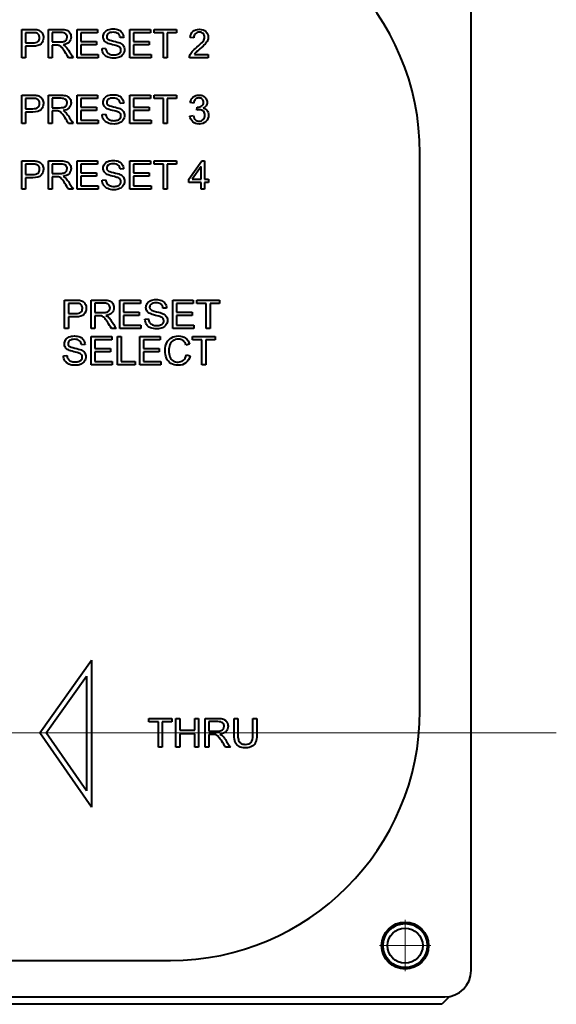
# Model space of a CAD drawing. Header units: millimetres. Extents: x 1 to 420, y -2 to 296.
# Tile 30 of 33: x 203 to 239, y 162 to 229. Entities that reach past the tile are written whole.
import ezdxf
from ezdxf.enums import TextEntityAlignment as Align
from ezdxf.lldxf.tags import DXFTag

# ---------------------------------------------------------------- set-up
doc = ezdxf.new("R2010")
doc.units = ezdxf.units.MM
for name, color, linetype in [('Default', 7, 'Continuous'), ('DV1_Predefinito', 7, 'Continuous'), ('GU000075.00.00', 7, 'Continuous'), ('ME001036.00.04', 7, 'Continuous'), ('ME001037.00.00', 7, 'Continuous'), ('VI000092', 7, 'Continuous')]:
    doc.layers.add(name, color=color, linetype=linetype)
doc.styles.add('SEACAD_Solid_Edge_ISO', font='txt')
doc.styles.add('SEACAD_Solid_Edge_ISOI', font='seisoi.ttf')
tags = doc.linetypes.add('CENTER2', pattern=[28.575, 19.05, -3.175, 3.175, -3.175]).pattern_tags.tags
tags[10:11] = [DXFTag(74, 4), DXFTag(75, 0), DXFTag(340, '0'), DXFTag(46, 0.0), DXFTag(50, 0.0), DXFTag(44, 0.0), DXFTag(45, 0.0)]
tags[8:9] = [DXFTag(74, 4), DXFTag(75, 0), DXFTag(340, '0'), DXFTag(46, 0.0), DXFTag(50, 0.0), DXFTag(44, 0.0), DXFTag(45, 0.0)]
tags[6:7] = [DXFTag(74, 4), DXFTag(75, 0), DXFTag(340, '0'), DXFTag(46, 0.0), DXFTag(50, 0.0), DXFTag(44, 0.0), DXFTag(45, 0.0)]
tags[4:5] = [DXFTag(74, 4), DXFTag(75, 0), DXFTag(340, '0'), DXFTag(46, 0.0), DXFTag(50, 0.0), DXFTag(44, 0.0), DXFTag(45, 0.0)]
doc.dimstyles.new('ISO', dxfattribs={"dimtxt": 3.5, "dimasz": 3.5, "dimexe": 1.75, "dimexo": 0, "dimgap": 0.875, "dimtad": 1, "dimtxsty": 'SEACAD_Solid_Edge_ISO', "dimblk1": '_SE_FILLED', "dimblk2": '_SE_FILLED', "dimsah": 1, "dimcen": 1.75, "dimadec": 1, "dimazin": 0, "dimtfac": 0.5, "dimtdec": 3, "dimtmove": 0, "dimatfit": 3, "dimfxl": 1, "dimarcsym": 0})

# ---------------------------------------------------------------- blocks, each defined once
blk = doc.blocks.new('SE')
at = {"layer": 'DV1_Predefinito', "color": 7, "linetype": 'CENTER2', "lineweight": 9}
blk.add_line((102.546, 180.663), (239.286, 180.663), dxfattribs=at)
at = {"layer": 'DV1_Predefinito', "color": 7, "linetype": 'CENTER2', "lineweight": 18}
for p, q in [((228.975, 167.902), (228.975, 164.402)), ((230.725, 166.152), (227.225, 166.152))]:
    blk.add_line(p, q, dxfattribs=at)
at = {"layer": 'GU000075.00.00', "color": 7, "linetype": 'Continuous', "lineweight": 40}
for p, q in [((233.475, 164.452), (233.475, 237.852)), ((229.984, 182.152), (229.984, 220.152)), ((126.975, 165.143), (212.975, 165.143)), ((108.275, 162.652), (231.675, 162.652))]:
    blk.add_line(p, q, dxfattribs=at)
blk.add_circle((228.975, 166.152), 1.6, dxfattribs=at)
for centre, radius, start, end in [((212.975, 220.152), 17.009, 0, 90), ((212.975, 182.152), 17.009, 270, 0), ((231.675, 164.452), 1.8, 270, 0)]:
    blk.add_arc(centre, radius, start, end, dxfattribs=at)
at = {"layer": 'ME001036.00.04', "color": 7, "linetype": 'Continuous', "lineweight": 40}
for p, q in [((232.006, 162.683), (231.475, 162.152)), ((231.475, 162.152), (108.475, 162.152))]:
    blk.add_line(p, q, dxfattribs=at)
at = {"layer": 'ME001037.00.00', "color": 7, "linetype": 'Continuous', "lineweight": 40}
for p, q in [((202.833, 226.652), (202.833, 228.588)), ((203.088, 228.361), (203.088, 227.666)), ((204.647, 226.652), (204.647, 228.588)), ((204.9, 228.374), (204.9, 227.734)), ((206.6, 226.652), (206.6, 228.588)), ((206.6, 228.588), (207.995, 228.588)), ((207.995, 228.361), (206.854, 228.361)), ((206.854, 228.361), (206.854, 227.766)), ((207.995, 228.588), (207.995, 228.361)), ((210.208, 226.652), (210.207, 228.588)), ((210.207, 228.588), (211.602, 228.588)), ((211.602, 228.361), (210.461, 228.361)), ((210.461, 228.361), (210.461, 227.766)), ((211.602, 228.588), (211.602, 228.361)), ((211.856, 228.361), (211.856, 228.588)), ((211.856, 228.588), (213.382, 228.588)), ((212.492, 228.361), (211.856, 228.361)), ((212.492, 226.653), (212.492, 228.361)), ((213.382, 228.361), (212.747, 228.361)), ((212.747, 228.361), (212.747, 226.653)), ((213.382, 228.588), (213.382, 228.361)), ((204.9, 227.511), (204.9, 226.652)), ((206.854, 227.766), (207.922, 227.766)), ((207.922, 227.538), (206.854, 227.538)), ((206.854, 227.538), (206.854, 226.88)), ((207.922, 227.766), (207.922, 227.538)), ((209.785, 228.043), (209.539, 228.025)), ((210.461, 227.766), (211.529, 227.766)), ((211.529, 227.539), (210.461, 227.538)), ((210.461, 227.538), (210.461, 226.88)), ((211.529, 227.766), (211.529, 227.539)), ((214.559, 228.007), (214.314, 228.034)), ((203.088, 227.439), (203.088, 226.652)), ((206.854, 226.88), (208.04, 226.88)), ((208.04, 226.88), (208.04, 226.652)), ((208.308, 227.276), (208.549, 227.298)), ((210.461, 226.88), (211.647, 226.88)), ((211.647, 226.88), (211.647, 226.652)), ((214.602, 226.881), (215.555, 226.881)), ((215.555, 226.881), (215.555, 226.653)), ((203.088, 226.652), (202.833, 226.652)), ((204.9, 226.652), (204.647, 226.652)), ((206.347, 226.652), (206.027, 226.652)), ((208.04, 226.652), (206.6, 226.652)), ((211.647, 226.652), (210.208, 226.652)), ((212.747, 226.653), (212.492, 226.653)), ((215.555, 226.653), (214.268, 226.653)), ((202.834, 222.172), (202.833, 224.108)), ((204.647, 222.172), (204.647, 224.108)), ((206.6, 222.172), (206.6, 224.108)), ((206.6, 224.108), (207.995, 224.108)), ((207.995, 224.108), (207.995, 223.881)), ((210.208, 222.172), (210.208, 224.108)), ((210.208, 224.108), (211.602, 224.108)), ((211.602, 224.108), (211.602, 223.881)), ((211.856, 223.881), (211.856, 224.108)), ((211.856, 224.108), (213.382, 224.108)), ((213.382, 224.108), (213.382, 223.881)), ((203.088, 223.881), (203.088, 223.185)), ((204.9, 223.894), (204.9, 223.254)), ((207.995, 223.881), (206.854, 223.881)), ((206.854, 223.881), (206.854, 223.285)), ((209.785, 223.563), (209.539, 223.545)), ((211.602, 223.881), (210.461, 223.881)), ((210.461, 223.881), (210.461, 223.285)), ((212.492, 223.881), (211.856, 223.881)), ((212.492, 222.172), (212.492, 223.881)), ((213.382, 223.881), (212.747, 223.881)), ((212.747, 223.881), (212.747, 222.172)), ((214.559, 223.572), (214.324, 223.612)), ((203.088, 222.957), (203.089, 222.172)), ((204.9, 223.031), (204.9, 222.172)), ((206.854, 223.285), (207.922, 223.285)), ((207.922, 223.058), (206.854, 223.058)), ((206.854, 223.058), (206.854, 222.4)), ((207.922, 223.285), (207.922, 223.058)), ((208.308, 222.794), (208.549, 222.817)), ((210.461, 223.285), (211.529, 223.285)), ((211.529, 223.058), (210.461, 223.058)), ((210.461, 223.058), (210.461, 222.4)), ((211.529, 223.285), (211.529, 223.058)), ((214.773, 223.085), (214.8, 223.295)), ((203.089, 222.172), (202.834, 222.172)), ((204.9, 222.172), (204.647, 222.172)), ((206.347, 222.172), (206.027, 222.172)), ((208.04, 222.172), (206.6, 222.172)), ((206.854, 222.4), (208.04, 222.4)), ((208.04, 222.4), (208.04, 222.172)), ((211.647, 222.172), (210.208, 222.172)), ((210.461, 222.4), (211.647, 222.4)), ((211.647, 222.4), (211.647, 222.172)), ((212.747, 222.172), (212.492, 222.172)), ((214.304, 222.681), (214.541, 222.713)), ((202.834, 217.692), (202.834, 219.627)), ((204.647, 217.692), (204.647, 219.627)), ((204.901, 219.413), (204.901, 218.773)), ((206.601, 217.692), (206.6, 219.627)), ((206.6, 219.627), (207.995, 219.627)), ((207.995, 219.627), (207.995, 219.399)), ((210.208, 217.692), (210.208, 219.627)), ((210.208, 219.627), (211.602, 219.627)), ((211.602, 219.627), (211.602, 219.399)), ((211.856, 219.399), (211.856, 219.627)), ((211.856, 219.627), (213.382, 219.627)), ((213.382, 219.627), (213.382, 219.399)), ((214.223, 218.373), (215.104, 219.627)), ((215.104, 219.627), (215.3, 219.627)), ((215.3, 219.627), (215.3, 218.373)), ((203.089, 219.399), (203.089, 218.705)), ((207.995, 219.399), (206.854, 219.399)), ((206.854, 219.399), (206.854, 218.804)), ((206.854, 218.804), (207.922, 218.804)), ((207.922, 218.804), (207.922, 218.578)), ((209.785, 219.083), (209.539, 219.063)), ((211.602, 219.399), (210.461, 219.399)), ((210.461, 219.399), (210.461, 218.804)), ((210.461, 218.804), (211.529, 218.804)), ((211.529, 218.804), (211.529, 218.578)), ((212.492, 219.399), (211.856, 219.399)), ((212.492, 217.692), (212.492, 219.399)), ((213.382, 219.399), (212.747, 219.399)), ((212.747, 219.399), (212.747, 217.692)), ((215.064, 219.245), (214.456, 218.373)), ((215.064, 218.373), (215.064, 219.245)), ((203.089, 218.477), (203.089, 217.692)), ((204.901, 218.551), (204.901, 217.692)), ((207.922, 218.578), (206.854, 218.578)), ((206.854, 218.578), (206.854, 217.918)), ((208.308, 218.314), (208.549, 218.337)), ((211.529, 218.578), (210.461, 218.578)), ((210.461, 218.578), (210.461, 217.918)), ((214.223, 218.155), (214.223, 218.373)), ((215.064, 218.155), (214.223, 218.155)), ((214.456, 218.373), (215.064, 218.373)), ((215.064, 217.692), (215.064, 218.155)), ((215.3, 218.373), (215.564, 218.373)), ((215.564, 218.155), (215.3, 218.155)), ((215.3, 218.155), (215.3, 217.692)), ((215.564, 218.373), (215.564, 218.155)), ((203.089, 217.692), (202.834, 217.692)), ((204.901, 217.692), (204.647, 217.692)), ((206.347, 217.692), (206.027, 217.692)), ((208.04, 217.692), (206.601, 217.692)), ((206.854, 217.918), (208.04, 217.918)), ((208.04, 217.918), (208.04, 217.692)), ((211.648, 217.692), (210.208, 217.692)), ((210.461, 217.918), (211.648, 217.918)), ((211.648, 217.918), (211.648, 217.692)), ((212.747, 217.692), (212.492, 217.692)), ((215.3, 217.692), (215.064, 217.692)), ((205.754, 208.211), (205.754, 210.147)), ((207.569, 208.211), (207.568, 210.147)), ((209.523, 208.211), (209.523, 210.147)), ((209.523, 210.147), (210.919, 210.147)), ((210.919, 210.147), (210.919, 209.92)), ((213.133, 208.211), (213.133, 210.147)), ((213.133, 210.147), (214.529, 210.147)), ((214.529, 210.147), (214.529, 209.92)), ((214.782, 209.92), (214.782, 210.147)), ((214.782, 210.147), (216.309, 210.147)), ((216.309, 210.147), (216.309, 209.92)), ((206.009, 209.92), (206.009, 209.224)), ((207.822, 209.934), (207.822, 209.292)), ((210.919, 209.92), (209.777, 209.92)), ((209.777, 209.92), (209.777, 209.325)), ((212.71, 209.602), (212.464, 209.584)), ((214.529, 209.92), (213.387, 209.92)), ((213.387, 209.92), (213.387, 209.325)), ((215.419, 209.92), (214.782, 209.92)), ((215.419, 208.211), (215.419, 209.92)), ((216.309, 209.92), (215.674, 209.92)), ((215.674, 209.92), (215.674, 208.211)), ((206.009, 208.997), (206.009, 208.211)), ((207.822, 209.069), (207.822, 208.211)), ((209.777, 209.325), (210.846, 209.325)), ((210.846, 209.097), (209.777, 209.097)), ((209.777, 209.097), (209.777, 208.438)), ((210.846, 209.325), (210.846, 209.097)), ((211.232, 208.834), (211.473, 208.856)), ((213.387, 209.325), (214.455, 209.325)), ((214.455, 209.097), (213.387, 209.097)), ((213.387, 209.097), (213.387, 208.438)), ((214.455, 209.325), (214.455, 209.097)), ((206.009, 208.211), (205.754, 208.211)), ((207.822, 208.211), (207.569, 208.211)), ((209.27, 208.211), (208.95, 208.211)), ((210.964, 208.211), (209.523, 208.211)), ((209.777, 208.438), (210.964, 208.438)), ((210.964, 208.438), (210.964, 208.211)), ((214.574, 208.211), (213.133, 208.211)), ((213.387, 208.438), (214.574, 208.438)), ((214.574, 208.438), (214.574, 208.211)), ((215.674, 208.211), (215.419, 208.211)), ((207.569, 205.728), (207.569, 207.665)), ((207.569, 207.665), (208.964, 207.665)), ((208.964, 207.438), (207.822, 207.438)), ((207.822, 207.438), (207.822, 206.843)), ((208.964, 207.665), (208.964, 207.438)), ((209.355, 205.728), (209.355, 207.665)), ((209.355, 207.665), (209.61, 207.665)), ((209.61, 207.665), (209.61, 205.956)), ((210.878, 205.728), (210.878, 207.665)), ((210.878, 207.665), (212.273, 207.665)), ((212.273, 207.438), (211.132, 207.438)), ((211.132, 207.438), (211.132, 206.843)), ((212.273, 207.665), (212.273, 207.438)), ((214.482, 207.438), (214.482, 207.665)), ((214.482, 207.665), (216.011, 207.665)), ((215.119, 207.438), (214.482, 207.438)), ((215.119, 205.728), (215.119, 207.438)), ((216.011, 207.438), (215.374, 207.438)), ((215.374, 207.438), (215.374, 205.728)), ((216.011, 207.665), (216.011, 207.438)), ((207.146, 207.12), (206.9, 207.102)), ((207.822, 206.843), (208.891, 206.843)), ((208.891, 206.843), (208.891, 206.615)), ((211.132, 206.843), (212.2, 206.843)), ((212.2, 206.843), (212.2, 206.615)), ((214.279, 207.134), (214.029, 207.075)), ((205.668, 206.352), (205.909, 206.374)), ((208.891, 206.615), (207.822, 206.615)), ((207.822, 206.615), (207.822, 205.956)), ((212.2, 206.615), (211.132, 206.615)), ((211.132, 206.615), (211.132, 205.956)), ((214.056, 206.407), (214.31, 206.343)), ((209.009, 205.728), (207.569, 205.728)), ((207.822, 205.956), (209.009, 205.956)), ((209.009, 205.956), (209.009, 205.728)), ((210.563, 205.728), (209.355, 205.728)), ((209.61, 205.956), (210.563, 205.956)), ((210.563, 205.956), (210.563, 205.728)), ((212.319, 205.728), (210.878, 205.728)), ((211.132, 205.956), (212.319, 205.956)), ((212.319, 205.956), (212.319, 205.728)), ((215.374, 205.728), (215.119, 205.728)), ((204.076, 180.649), (207.588, 185.615)), ((207.588, 185.615), (207.588, 175.591)), ((204.503, 180.647), (207.238, 184.514)), ((207.238, 184.514), (207.238, 176.709)), ((211.504, 181.402), (211.504, 181.632)), ((211.504, 181.632), (213.056, 181.632)), ((212.151, 181.402), (211.504, 181.402)), ((212.151, 179.665), (212.151, 181.402)), ((213.056, 181.402), (212.41, 181.402)), ((212.41, 181.402), (212.41, 179.665)), ((213.056, 181.632), (213.056, 181.402)), ((213.343, 179.665), (213.343, 181.632)), ((213.343, 181.632), (213.602, 181.632)), ((213.602, 181.632), (213.602, 180.824)), ((214.628, 180.824), (214.628, 181.632)), ((214.628, 181.632), (214.886, 181.632)), ((214.886, 181.632), (214.886, 179.665)), ((215.33, 179.665), (215.33, 181.632)), ((215.589, 181.416), (215.589, 180.764)), ((217.317, 181.632), (217.575, 181.632)), ((218.601, 181.632), (218.859, 181.632)), ((207.588, 175.591), (204.076, 180.649)), ((207.238, 176.709), (204.503, 180.647)), ((213.602, 180.824), (214.628, 180.824)), ((214.628, 180.594), (213.602, 180.594)), ((213.602, 180.594), (213.602, 179.665)), ((214.628, 179.665), (214.628, 180.594)), ((215.589, 180.537), (215.589, 179.665)), ((212.41, 179.665), (212.151, 179.665)), ((213.602, 179.665), (213.343, 179.665)), ((214.886, 179.665), (214.628, 179.665)), ((215.589, 179.665), (215.33, 179.665)), ((217.06, 179.665), (216.734, 179.665))]:
    blk.add_line(p, q, dxfattribs=at)
for points, knots in [([(202.833, 228.588), (203.077, 228.588), (203.32, 228.588), (203.564, 228.588), (203.692, 228.588), (203.79, 228.581), (203.857, 228.57), (203.953, 228.553), (204.032, 228.524), (204.097, 228.478), (204.161, 228.434), (204.213, 228.372), (204.251, 228.292), (204.29, 228.211), (204.311, 228.123), (204.311, 227.863), (204.258, 227.724), (204.153, 227.609), (204.049, 227.495), (203.858, 227.438), (203.584, 227.439), (203.419, 227.44), (203.254, 227.439), (203.088, 227.439)], [0, 0, 0, 0, 0.216954, 0.216954, 0.216954, 0.304453, 0.304453, 0.304453, 0.381251, 0.381251, 0.381251, 0.454067, 0.454067, 0.454067, 0.53362, 0.53362, 0.671225, 0.671225, 0.671225, 0.852685, 0.852685, 0.852685, 1, 1, 1, 1]), ([(203.088, 227.666), (203.255, 227.666), (203.422, 227.666), (203.589, 227.666), (203.754, 227.666), (203.873, 227.697), (204.012, 227.82), (204.046, 227.908), (204.046, 228.101), (204.026, 228.171), (203.986, 228.229), (203.946, 228.287), (203.891, 228.325), (203.824, 228.343), (203.78, 228.355), (203.7, 228.361), (203.584, 228.361), (203.419, 228.361), (203.254, 228.361), (203.088, 228.361)], [0, 0, 0, 0, 0.215553, 0.215553, 0.215553, 0.355111, 0.355111, 0.494668, 0.494668, 0.595727, 0.595727, 0.595727, 0.683082, 0.683082, 0.683082, 0.786659, 0.786659, 0.786659, 1, 1, 1, 1]), ([(204.647, 228.588), (204.932, 228.588), (205.217, 228.588), (205.502, 228.588), (205.674, 228.588), (205.806, 228.571), (205.896, 228.536), (205.985, 228.502), (206.057, 228.44), (206.111, 228.352), (206.165, 228.264), (206.191, 228.167), (206.191, 227.923), (206.147, 227.808), (205.969, 227.619), (205.831, 227.559), (205.646, 227.534)], [0, 0, 0, 0, 0.318057, 0.318057, 0.318057, 0.46663, 0.46663, 0.46663, 0.573882, 0.573882, 0.573882, 0.693773, 0.693773, 0.846886, 0.846886, 1, 1, 1, 1]), ([(204.9, 227.734), (205.084, 227.734), (205.267, 227.734), (205.45, 227.734), (205.567, 227.734), (205.659, 227.746), (205.726, 227.77), (205.791, 227.794), (205.842, 227.833), (205.877, 227.886), (205.911, 227.938), (205.928, 227.997), (205.928, 228.151), (205.895, 228.227), (205.828, 228.285), (205.761, 228.343), (205.656, 228.374), (205.512, 228.374), (205.308, 228.374), (205.104, 228.374), (204.9, 228.374)], [0, 0, 0, 0, 0.228365, 0.228365, 0.228365, 0.34434, 0.34434, 0.34434, 0.424684, 0.424684, 0.424684, 0.499127, 0.499127, 0.606994, 0.606994, 0.606994, 0.746054, 0.746054, 0.746054, 1, 1, 1, 1]), ([(209.539, 228.025), (209.526, 228.146), (209.481, 228.238), (209.329, 228.361), (209.217, 228.392), (208.914, 228.392), (208.802, 228.364), (208.732, 228.307), (208.662, 228.251), (208.626, 228.182), (208.626, 228.033), (208.65, 227.976), (208.701, 227.931), (208.75, 227.887), (208.878, 227.84), (209.086, 227.793), (209.293, 227.747), (209.436, 227.705), (209.513, 227.67), (209.626, 227.619), (209.709, 227.553), (209.763, 227.473), (209.817, 227.394), (209.843, 227.303), (209.843, 227.095), (209.815, 226.999), (209.755, 226.909), (209.696, 226.818), (209.613, 226.746), (209.502, 226.696), (209.392, 226.646), (209.267, 226.622), (208.956, 226.622), (208.81, 226.646), (208.692, 226.697), (208.574, 226.749), (208.481, 226.825), (208.414, 226.928), (208.347, 227.03), (208.312, 227.146), (208.308, 227.276)], [0, 0, 0, 0, 0.065506, 0.065506, 0.131012, 0.131012, 0.199367, 0.199367, 0.199367, 0.244333, 0.244333, 0.283497, 0.283497, 0.283497, 0.363748, 0.363748, 0.363748, 0.450581, 0.450581, 0.450581, 0.513377, 0.513377, 0.513377, 0.571926, 0.571926, 0.629752, 0.629752, 0.629752, 0.695124, 0.695124, 0.695124, 0.765959, 0.765959, 0.856841, 0.856841, 0.856841, 0.928279, 0.928279, 0.928279, 1, 1, 1, 1]), ([(208.549, 227.298), (208.56, 227.2), (208.587, 227.12), (208.629, 227.058), (208.67, 226.995), (208.734, 226.945), (208.823, 226.906), (208.911, 226.868), (209.01, 226.848), (209.216, 226.848), (209.302, 226.862), (209.377, 226.892), (209.451, 226.921), (209.507, 226.962), (209.544, 227.012), (209.582, 227.062), (209.598, 227.119), (209.598, 227.238), (209.58, 227.291), (209.544, 227.336), (209.509, 227.381), (209.45, 227.419), (209.369, 227.45), (209.318, 227.469), (209.203, 227.501), (209.025, 227.544), (208.849, 227.586), (208.725, 227.626), (208.654, 227.665), (208.563, 227.715), (208.493, 227.773), (208.403, 227.917), (208.38, 227.997), (208.38, 228.184), (208.408, 228.275), (208.519, 228.445), (208.599, 228.509), (208.706, 228.553), (208.812, 228.597), (208.93, 228.62), (209.203, 228.62), (209.329, 228.597), (209.437, 228.551), (209.547, 228.504), (209.631, 228.436), (209.69, 228.347), (209.75, 228.257), (209.78, 228.157), (209.785, 228.043)], [0, 0, 0, 0, 0.049726, 0.049726, 0.049726, 0.098565, 0.098565, 0.098565, 0.157323, 0.157323, 0.209168, 0.209168, 0.209168, 0.24986, 0.24986, 0.24986, 0.283507, 0.283507, 0.317885, 0.317885, 0.317885, 0.359059, 0.359059, 0.359059, 0.428653, 0.428653, 0.428653, 0.504966, 0.504966, 0.504966, 0.557721, 0.557721, 0.610475, 0.610475, 0.668582, 0.668582, 0.726688, 0.726688, 0.726688, 0.796327, 0.796327, 0.872861, 0.872861, 0.872861, 0.937047, 0.937047, 0.937047, 1, 1, 1, 1]), ([(214.268, 226.653), (214.267, 226.709), (214.276, 226.765), (214.296, 226.817), (214.33, 226.905), (214.383, 226.991), (214.455, 227.075), (214.527, 227.159), (214.632, 227.255), (214.768, 227.366), (214.977, 227.538), (215.119, 227.674), (215.194, 227.776), (215.268, 227.876), (215.305, 227.971), (215.305, 228.155), (215.271, 228.235), (215.203, 228.3), (215.135, 228.364), (215.047, 228.398), (214.824, 228.398), (214.733, 228.363), (214.595, 228.225), (214.56, 228.128), (214.559, 228.007)], [0, 0, 0, 0, 0.056591, 0.056591, 0.056591, 0.158719, 0.158719, 0.158719, 0.302535, 0.302535, 0.302535, 0.501657, 0.501657, 0.501657, 0.598228, 0.598228, 0.69616, 0.69616, 0.69616, 0.794191, 0.794191, 0.898057, 0.898057, 1, 1, 1, 1]), ([(214.314, 228.034), (214.331, 228.216), (214.393, 228.354), (214.504, 228.449), (214.614, 228.544), (214.76, 228.593), (215.131, 228.593), (215.278, 228.542), (215.386, 228.439), (215.495, 228.335), (215.549, 228.208), (215.549, 227.979), (215.534, 227.903), (215.502, 227.828), (215.47, 227.754), (215.418, 227.675), (215.345, 227.593), (215.271, 227.51), (215.149, 227.396), (214.978, 227.253), (214.834, 227.133), (214.743, 227.051), (214.661, 226.966), (214.627, 226.923), (214.602, 226.881)], [0, 0, 0, 0, 0.137552, 0.137552, 0.137552, 0.276786, 0.276786, 0.417967, 0.417967, 0.417967, 0.547194, 0.547194, 0.612903, 0.612903, 0.612903, 0.696541, 0.696541, 0.696541, 0.843768, 0.843768, 0.843768, 0.921884, 0.921884, 1, 1, 1, 1]), ([(206.027, 226.652), (205.942, 226.787), (205.856, 226.921), (205.771, 227.055), (205.697, 227.172), (205.634, 227.26), (205.539, 227.384), (205.495, 227.426), (205.418, 227.475), (205.379, 227.492), (205.339, 227.502), (205.312, 227.509), (205.264, 227.511), (205.198, 227.511), (205.099, 227.511), (205, 227.511), (204.9, 227.511)], [0, 0, 0, 0, 0.307388, 0.307388, 0.307388, 0.443935, 0.443935, 0.580482, 0.580482, 0.71703, 0.71703, 0.71703, 0.808505, 0.808505, 0.808505, 1, 1, 1, 1]), ([(205.646, 227.534), (205.714, 227.501), (205.764, 227.469), (205.801, 227.438), (205.878, 227.372), (205.946, 227.282), (206.012, 227.18), (206.125, 227.005), (206.235, 226.828), (206.347, 226.652)], [0, 0, 0, 0, 0.159964, 0.159964, 0.159964, 0.452593, 0.452593, 0.452593, 1, 1, 1, 1]), ([(202.833, 224.108), (203.077, 224.108), (203.32, 224.108), (203.564, 224.108), (203.692, 224.108), (203.79, 224.101), (203.857, 224.088), (203.952, 224.07), (204.032, 224.043), (204.097, 223.998), (204.161, 223.953), (204.213, 223.891), (204.251, 223.811), (204.29, 223.731), (204.311, 223.643), (204.311, 223.382), (204.258, 223.243), (204.154, 223.129), (204.049, 223.014), (203.859, 222.957), (203.584, 222.957), (203.419, 222.957), (203.254, 222.957), (203.088, 222.957)], [0, 0, 0, 0, 0.216974, 0.216974, 0.216974, 0.304526, 0.304526, 0.304526, 0.381142, 0.381142, 0.381142, 0.453965, 0.453965, 0.453965, 0.533525, 0.533525, 0.671144, 0.671144, 0.671144, 0.852622, 0.852622, 0.852622, 1, 1, 1, 1]), ([(204.647, 224.108), (204.932, 224.108), (205.217, 224.108), (205.502, 224.108), (205.674, 224.108), (205.806, 224.09), (205.896, 224.055), (205.985, 224.02), (206.057, 223.959), (206.111, 223.871), (206.164, 223.783), (206.191, 223.686), (206.191, 223.442), (206.147, 223.327), (205.969, 223.139), (205.832, 223.079), (205.646, 223.054)], [0, 0, 0, 0, 0.31817, 0.31817, 0.31817, 0.466864, 0.466864, 0.466864, 0.574209, 0.574209, 0.574209, 0.693201, 0.693201, 0.846601, 0.846601, 1, 1, 1, 1]), ([(208.549, 222.817), (208.56, 222.719), (208.588, 222.64), (208.629, 222.576), (208.669, 222.514), (208.734, 222.463), (208.823, 222.426), (208.911, 222.389), (209.01, 222.368), (209.216, 222.368), (209.302, 222.382), (209.377, 222.412), (209.451, 222.441), (209.507, 222.481), (209.544, 222.531), (209.582, 222.582), (209.598, 222.638), (209.598, 222.758), (209.58, 222.81), (209.508, 222.9), (209.45, 222.938), (209.369, 222.969), (209.318, 222.989), (209.203, 223.021), (209.025, 223.063), (208.849, 223.105), (208.725, 223.146), (208.654, 223.184), (208.563, 223.234), (208.494, 223.292), (208.448, 223.365), (208.404, 223.436), (208.38, 223.517), (208.38, 223.703), (208.408, 223.795), (208.519, 223.965), (208.599, 224.029), (208.706, 224.073), (208.812, 224.116), (208.93, 224.14), (209.203, 224.14), (209.329, 224.117), (209.437, 224.07), (209.547, 224.024), (209.631, 223.956), (209.69, 223.867), (209.75, 223.777), (209.78, 223.675), (209.785, 223.563)], [0, 0, 0, 0, 0.049952, 0.049952, 0.049952, 0.098678, 0.098678, 0.098678, 0.157425, 0.157425, 0.20926, 0.20926, 0.20926, 0.249952, 0.249952, 0.249952, 0.285803, 0.285803, 0.322433, 0.322433, 0.359063, 0.359063, 0.359063, 0.428658, 0.428658, 0.428658, 0.504973, 0.504973, 0.504973, 0.559001, 0.559001, 0.559001, 0.611357, 0.611357, 0.669025, 0.669025, 0.726692, 0.726692, 0.726692, 0.796332, 0.796332, 0.872867, 0.872867, 0.872867, 0.937054, 0.937054, 0.937054, 1, 1, 1, 1]), ([(214.324, 223.612), (214.352, 223.772), (214.419, 223.894), (214.522, 223.982), (214.624, 224.069), (214.754, 224.112), (214.908, 224.113), (215.014, 224.114), (215.112, 224.09), (215.201, 224.045), (215.291, 223.999), (215.359, 223.937), (215.405, 223.859), (215.453, 223.781), (215.477, 223.697), (215.477, 223.526), (215.454, 223.45), (215.409, 223.382), (215.364, 223.313), (215.298, 223.258), (215.211, 223.218)], [0, 0, 0, 0, 0.19524, 0.19524, 0.19524, 0.385242, 0.385242, 0.385242, 0.523435, 0.523435, 0.523435, 0.651092, 0.651092, 0.651092, 0.768752, 0.768752, 0.881222, 0.881222, 0.881222, 1, 1, 1, 1]), ([(203.088, 223.185), (203.255, 223.185), (203.422, 223.185), (203.589, 223.185), (203.754, 223.185), (203.873, 223.216), (204.012, 223.34), (204.047, 223.428), (204.047, 223.621), (204.026, 223.69), (203.986, 223.748), (203.946, 223.807), (203.891, 223.845), (203.824, 223.863), (203.78, 223.875), (203.7, 223.88), (203.584, 223.881), (203.419, 223.883), (203.254, 223.881), (203.088, 223.881)], [0, 0, 0, 0, 0.215559, 0.215559, 0.215559, 0.355119, 0.355119, 0.49468, 0.49468, 0.595741, 0.595741, 0.595741, 0.683098, 0.683098, 0.683098, 0.786656, 0.786656, 0.786656, 1, 1, 1, 1]), ([(204.9, 223.254), (205.084, 223.254), (205.267, 223.254), (205.45, 223.254), (205.568, 223.254), (205.659, 223.265), (205.726, 223.29), (205.791, 223.314), (205.842, 223.353), (205.877, 223.406), (205.911, 223.458), (205.928, 223.516), (205.928, 223.671), (205.895, 223.746), (205.828, 223.805), (205.761, 223.864), (205.656, 223.894), (205.512, 223.894), (205.308, 223.894), (205.104, 223.894), (204.9, 223.894)], [0, 0, 0, 0, 0.228361, 0.228361, 0.228361, 0.344334, 0.344334, 0.344334, 0.424676, 0.424676, 0.424676, 0.499096, 0.499096, 0.606928, 0.606928, 0.606928, 0.746011, 0.746011, 0.746011, 1, 1, 1, 1]), ([(209.539, 223.545), (209.526, 223.666), (209.481, 223.757), (209.329, 223.881), (209.217, 223.912), (208.915, 223.912), (208.803, 223.884), (208.732, 223.827), (208.662, 223.771), (208.626, 223.702), (208.626, 223.553), (208.651, 223.495), (208.701, 223.451), (208.751, 223.407), (208.879, 223.359), (209.086, 223.313), (209.294, 223.267), (209.436, 223.224), (209.513, 223.189), (209.626, 223.139), (209.709, 223.072), (209.817, 222.913), (209.843, 222.821), (209.843, 222.615), (209.815, 222.519), (209.756, 222.428), (209.696, 222.337), (209.613, 222.266), (209.502, 222.216), (209.392, 222.166), (209.268, 222.14), (208.956, 222.14), (208.81, 222.166), (208.692, 222.217), (208.574, 222.268), (208.481, 222.345), (208.414, 222.446), (208.346, 222.549), (208.312, 222.665), (208.308, 222.794)], [0, 0, 0, 0, 0.065511, 0.065511, 0.131022, 0.131022, 0.199381, 0.199381, 0.199381, 0.244365, 0.244365, 0.283544, 0.283544, 0.283544, 0.363776, 0.363776, 0.363776, 0.450615, 0.450615, 0.450615, 0.510343, 0.510343, 0.570071, 0.570071, 0.629799, 0.629799, 0.629799, 0.695176, 0.695176, 0.695176, 0.766057, 0.766057, 0.857, 0.857, 0.857, 0.928256, 0.928256, 0.928256, 1, 1, 1, 1]), ([(214.8, 223.295), (214.815, 223.293), (214.828, 223.291), (214.939, 223.291), (215.031, 223.318), (215.11, 223.371), (215.191, 223.425), (215.231, 223.505), (215.231, 223.702), (215.202, 223.774), (215.083, 223.888), (215.006, 223.917), (214.819, 223.917), (214.741, 223.888), (214.679, 223.831), (214.616, 223.774), (214.577, 223.687), (214.559, 223.572)], [0, 0, 0, 0, 0.018402, 0.018402, 0.197823, 0.197823, 0.197823, 0.382514, 0.382514, 0.530267, 0.530267, 0.67802, 0.67802, 0.823749, 0.823749, 0.823749, 1, 1, 1, 1]), ([(206.027, 222.172), (205.942, 222.306), (205.856, 222.441), (205.771, 222.575), (205.697, 222.691), (205.635, 222.78), (205.539, 222.903), (205.495, 222.946), (205.418, 222.995), (205.38, 223.012), (205.34, 223.022), (205.312, 223.029), (205.264, 223.031), (205.198, 223.031), (205.099, 223.031), (205, 223.031), (204.9, 223.031)], [0, 0, 0, 0, 0.307388, 0.307388, 0.307388, 0.443935, 0.443935, 0.580482, 0.580482, 0.71703, 0.71703, 0.71703, 0.808505, 0.808505, 0.808505, 1, 1, 1, 1]), ([(205.646, 223.054), (205.714, 223.021), (205.765, 222.988), (205.801, 222.958), (205.878, 222.891), (205.946, 222.802), (206.012, 222.699), (206.124, 222.523), (206.235, 222.348), (206.347, 222.172)], [0, 0, 0, 0, 0.15997, 0.15997, 0.15997, 0.453527, 0.453527, 0.453527, 1, 1, 1, 1]), ([(215.211, 223.218), (215.324, 223.191), (215.413, 223.137), (215.477, 223.054), (215.542, 222.972), (215.573, 222.868), (215.573, 222.575), (215.511, 222.432), (215.387, 222.316), (215.263, 222.2), (215.109, 222.14), (214.75, 222.14), (214.609, 222.19), (214.497, 222.291), (214.385, 222.392), (214.321, 222.521), (214.304, 222.681)], [0, 0, 0, 0, 0.125215, 0.125215, 0.125215, 0.259853, 0.259853, 0.443579, 0.443579, 0.443579, 0.644513, 0.644513, 0.824944, 0.824944, 0.824944, 1, 1, 1, 1]), ([(214.541, 222.713), (214.568, 222.579), (214.615, 222.483), (214.68, 222.425), (214.746, 222.367), (214.826, 222.336), (215.036, 222.336), (215.131, 222.374), (215.207, 222.452), (215.283, 222.529), (215.323, 222.623), (215.323, 222.846), (215.287, 222.936), (215.215, 223.007), (215.144, 223.076), (215.052, 223.112), (214.897, 223.112), (214.84, 223.103), (214.773, 223.085)], [0, 0, 0, 0, 0.163447, 0.163447, 0.163447, 0.297349, 0.297349, 0.45446, 0.45446, 0.45446, 0.613288, 0.613288, 0.763194, 0.763194, 0.763194, 0.931502, 0.931502, 1, 1, 1, 1]), ([(202.834, 219.627), (203.077, 219.627), (203.32, 219.627), (203.564, 219.627), (203.693, 219.627), (203.79, 219.621), (203.857, 219.608), (203.952, 219.59), (204.033, 219.561), (204.097, 219.518), (204.162, 219.474), (204.213, 219.411), (204.252, 219.331), (204.291, 219.25), (204.311, 219.162), (204.311, 218.902), (204.258, 218.762), (204.154, 218.648), (204.048, 218.534), (203.859, 218.477), (203.584, 218.477), (203.419, 218.477), (203.254, 218.477), (203.089, 218.477)], [0, 0, 0, 0, 0.216971, 0.216971, 0.216971, 0.304522, 0.304522, 0.304522, 0.381097, 0.381097, 0.381097, 0.453965, 0.453965, 0.453965, 0.533539, 0.533539, 0.671179, 0.671179, 0.671179, 0.852672, 0.852672, 0.852672, 1, 1, 1, 1]), ([(204.647, 219.627), (204.932, 219.627), (205.217, 219.627), (205.502, 219.627), (205.675, 219.627), (205.806, 219.609), (205.896, 219.574), (205.985, 219.54), (206.057, 219.479), (206.111, 219.39), (206.164, 219.303), (206.191, 219.205), (206.191, 218.961), (206.147, 218.847), (206.058, 218.753), (205.969, 218.658), (205.832, 218.598), (205.646, 218.572)], [0, 0, 0, 0, 0.318129, 0.318129, 0.318129, 0.466803, 0.466803, 0.466803, 0.574134, 0.574134, 0.574134, 0.6849, 0.6849, 0.829435, 0.829435, 0.829435, 1, 1, 1, 1]), ([(204.901, 218.773), (205.084, 218.773), (205.267, 218.773), (205.45, 218.773), (205.568, 218.773), (205.659, 218.785), (205.726, 218.809), (205.791, 218.833), (205.842, 218.871), (205.877, 218.925), (205.911, 218.978), (205.928, 219.036), (205.928, 219.191), (205.895, 219.265), (205.828, 219.325), (205.762, 219.383), (205.657, 219.413), (205.512, 219.413), (205.308, 219.413), (205.104, 219.413), (204.901, 219.413)], [0, 0, 0, 0, 0.228355, 0.228355, 0.228355, 0.344326, 0.344326, 0.344326, 0.424731, 0.424731, 0.424731, 0.499132, 0.499132, 0.606938, 0.606938, 0.606938, 0.746017, 0.746017, 0.746017, 1, 1, 1, 1]), ([(209.539, 219.063), (209.526, 219.184), (209.481, 219.277), (209.329, 219.401), (209.217, 219.432), (208.915, 219.432), (208.803, 219.403), (208.732, 219.347), (208.662, 219.291), (208.626, 219.222), (208.626, 219.072), (208.651, 219.014), (208.701, 218.971), (208.751, 218.927), (208.879, 218.879), (209.086, 218.831), (209.293, 218.784), (209.436, 218.744), (209.514, 218.709), (209.627, 218.658), (209.709, 218.592), (209.818, 218.432), (209.843, 218.341), (209.843, 218.135), (209.815, 218.038), (209.756, 217.947), (209.697, 217.856), (209.613, 217.786), (209.502, 217.736), (209.392, 217.686), (209.268, 217.66), (208.956, 217.66), (208.81, 217.685), (208.692, 217.735), (208.573, 217.786), (208.481, 217.863), (208.347, 218.069), (208.312, 218.185), (208.308, 218.314)], [0, 0, 0, 0, 0.065556, 0.065556, 0.131112, 0.131112, 0.199518, 0.199518, 0.199518, 0.244482, 0.244482, 0.283645, 0.283645, 0.283645, 0.363913, 0.363913, 0.363913, 0.450635, 0.450635, 0.450635, 0.510413, 0.510413, 0.570192, 0.570192, 0.629971, 0.629971, 0.629971, 0.695172, 0.695172, 0.695172, 0.765993, 0.765993, 0.856857, 0.856857, 0.856857, 0.928429, 0.928429, 1, 1, 1, 1]), ([(208.549, 218.337), (208.561, 218.239), (208.588, 218.159), (208.67, 218.033), (208.734, 217.983), (208.823, 217.944), (208.911, 217.906), (209.01, 217.887), (209.216, 217.887), (209.302, 217.902), (209.377, 217.931), (209.451, 217.961), (209.507, 218), (209.545, 218.051), (209.581, 218.102), (209.599, 218.158), (209.599, 218.276), (209.581, 218.329), (209.508, 218.419), (209.45, 218.457), (209.369, 218.489), (209.318, 218.509), (209.203, 218.54), (209.026, 218.583), (208.849, 218.625), (208.725, 218.665), (208.655, 218.704), (208.563, 218.754), (208.494, 218.812), (208.449, 218.884), (208.404, 218.955), (208.38, 219.036), (208.38, 219.223), (208.409, 219.313), (208.464, 219.399), (208.519, 219.485), (208.599, 219.549), (208.706, 219.593), (208.812, 219.636), (208.93, 219.658), (209.06, 219.66), (209.203, 219.661), (209.329, 219.635), (209.438, 219.59), (209.547, 219.544), (209.631, 219.475), (209.69, 219.387), (209.75, 219.297), (209.78, 219.195), (209.785, 219.083)], [0, 0, 0, 0, 0.049401, 0.049401, 0.098802, 0.098802, 0.098802, 0.157529, 0.157529, 0.209347, 0.209347, 0.209347, 0.250064, 0.250064, 0.250064, 0.286411, 0.286411, 0.322758, 0.322758, 0.359105, 0.359105, 0.359105, 0.428698, 0.428698, 0.428698, 0.505005, 0.505005, 0.505005, 0.559027, 0.559027, 0.559027, 0.609592, 0.609592, 0.665286, 0.665286, 0.665286, 0.726709, 0.726709, 0.726709, 0.797464, 0.797464, 0.797464, 0.872847, 0.872847, 0.872847, 0.93706, 0.93706, 0.93706, 1, 1, 1, 1]), ([(203.089, 218.705), (203.256, 218.705), (203.423, 218.705), (203.59, 218.705), (203.754, 218.705), (203.873, 218.736), (204.012, 218.86), (204.047, 218.946), (204.047, 219.14), (204.026, 219.21), (203.986, 219.268), (203.946, 219.326), (203.891, 219.363), (203.824, 219.382), (203.78, 219.395), (203.7, 219.399), (203.584, 219.399), (203.419, 219.399), (203.254, 219.399), (203.089, 219.399)], [0, 0, 0, 0, 0.215568, 0.215568, 0.215568, 0.35557, 0.35557, 0.495573, 0.495573, 0.595802, 0.595802, 0.595802, 0.683081, 0.683081, 0.683081, 0.786628, 0.786628, 0.786628, 1, 1, 1, 1]), ([(206.027, 217.692), (205.942, 217.826), (205.857, 217.96), (205.771, 218.095), (205.697, 218.211), (205.635, 218.299), (205.539, 218.423), (205.496, 218.466), (205.418, 218.515), (205.38, 218.531), (205.34, 218.542), (205.312, 218.549), (205.264, 218.551), (205.198, 218.551), (205.099, 218.551), (205, 218.551), (204.901, 218.551)], [0, 0, 0, 0, 0.307388, 0.307388, 0.307388, 0.443935, 0.443935, 0.580482, 0.580482, 0.71703, 0.71703, 0.71703, 0.808505, 0.808505, 0.808505, 1, 1, 1, 1]), ([(205.646, 218.572), (205.714, 218.54), (205.765, 218.508), (205.801, 218.476), (205.876, 218.409), (205.946, 218.321), (206.012, 218.218), (206.124, 218.043), (206.235, 217.867), (206.347, 217.692)], [0, 0, 0, 0, 0.160239, 0.160239, 0.160239, 0.453041, 0.453041, 0.453041, 1, 1, 1, 1]), ([(205.754, 210.147), (205.998, 210.147), (206.241, 210.147), (206.485, 210.147), (206.614, 210.147), (206.712, 210.14), (206.779, 210.129), (206.874, 210.112), (206.954, 210.082), (207.018, 210.037), (207.082, 209.993), (207.134, 209.932), (207.173, 209.85), (207.211, 209.77), (207.232, 209.683), (207.232, 209.421), (207.179, 209.282), (207.075, 209.169), (206.969, 209.054), (206.78, 208.997), (206.505, 208.997), (206.34, 208.997), (206.175, 208.997), (206.009, 208.997)], [0, 0, 0, 0, 0.217015, 0.217015, 0.217015, 0.304539, 0.304539, 0.304539, 0.381358, 0.381358, 0.381358, 0.454224, 0.454224, 0.454224, 0.534355, 0.534355, 0.671112, 0.671112, 0.671112, 0.852642, 0.852642, 0.852642, 1, 1, 1, 1]), ([(207.568, 210.147), (207.854, 210.147), (208.139, 210.147), (208.424, 210.147), (208.597, 210.147), (208.728, 210.13), (208.818, 210.095), (208.908, 210.061), (208.98, 209.999), (209.034, 209.911), (209.088, 209.823), (209.114, 209.725), (209.114, 209.482), (209.07, 209.366), (208.892, 209.178), (208.754, 209.117), (208.569, 209.093)], [0, 0, 0, 0, 0.318057, 0.318057, 0.318057, 0.46663, 0.46663, 0.46663, 0.573882, 0.573882, 0.573882, 0.693773, 0.693773, 0.846886, 0.846886, 1, 1, 1, 1]), ([(211.473, 208.856), (211.485, 208.758), (211.512, 208.678), (211.553, 208.616), (211.595, 208.553), (211.659, 208.503), (211.748, 208.464), (211.835, 208.426), (211.935, 208.406), (212.141, 208.406), (212.227, 208.42), (212.377, 208.479), (212.432, 208.519), (212.469, 208.571), (212.506, 208.621), (212.523, 208.677), (212.523, 208.796), (212.505, 208.849), (212.433, 208.939), (212.375, 208.977), (212.294, 209.008), (212.242, 209.027), (212.128, 209.059), (211.95, 209.102), (211.773, 209.144), (211.65, 209.186), (211.579, 209.223), (211.486, 209.272), (211.418, 209.331), (211.328, 209.475), (211.304, 209.555), (211.304, 209.742), (211.333, 209.834), (211.443, 210.004), (211.523, 210.068), (211.63, 210.112), (211.737, 210.156), (211.855, 210.179), (212.128, 210.179), (212.254, 210.156), (212.362, 210.11), (212.472, 210.063), (212.556, 209.996), (212.674, 209.816), (212.705, 209.715), (212.71, 209.602)], [0, 0, 0, 0, 0.049729, 0.049729, 0.049729, 0.09857, 0.09857, 0.09857, 0.153361, 0.153361, 0.201706, 0.201706, 0.250051, 0.250051, 0.250051, 0.285846, 0.285846, 0.32242, 0.32242, 0.358994, 0.358994, 0.358994, 0.428591, 0.428591, 0.428591, 0.504893, 0.504893, 0.504893, 0.558424, 0.558424, 0.611955, 0.611955, 0.669309, 0.669309, 0.726664, 0.726664, 0.726664, 0.796307, 0.796307, 0.872845, 0.872845, 0.872845, 0.936423, 0.936423, 1, 1, 1, 1]), ([(206.009, 209.224), (206.176, 209.224), (206.343, 209.224), (206.511, 209.224), (206.675, 209.224), (206.794, 209.255), (206.933, 209.379), (206.968, 209.466), (206.968, 209.66), (206.947, 209.729), (206.907, 209.787), (206.867, 209.846), (206.812, 209.884), (206.745, 209.903), (206.702, 209.916), (206.621, 209.92), (206.505, 209.92), (206.34, 209.92), (206.175, 209.92), (206.009, 209.92)], [0, 0, 0, 0, 0.215508, 0.215508, 0.215508, 0.355035, 0.355035, 0.494563, 0.494563, 0.595601, 0.595601, 0.595601, 0.683171, 0.683171, 0.683171, 0.786664, 0.786664, 0.786664, 1, 1, 1, 1]), ([(207.822, 209.292), (208.006, 209.292), (208.189, 209.292), (208.373, 209.292), (208.49, 209.292), (208.581, 209.304), (208.648, 209.329), (208.714, 209.353), (208.764, 209.392), (208.799, 209.444), (208.834, 209.498), (208.851, 209.557), (208.851, 209.71), (208.817, 209.786), (208.75, 209.845), (208.685, 209.903), (208.579, 209.933), (208.434, 209.934), (208.23, 209.936), (208.026, 209.934), (207.822, 209.934)], [0, 0, 0, 0, 0.228274, 0.228274, 0.228274, 0.344203, 0.344203, 0.344203, 0.424522, 0.424522, 0.424522, 0.498199, 0.498199, 0.60718, 0.60718, 0.60718, 0.746064, 0.746064, 0.746064, 1, 1, 1, 1]), ([(212.464, 209.584), (212.451, 209.705), (212.406, 209.796), (212.254, 209.92), (212.142, 209.951), (211.994, 209.952), (211.839, 209.954), (211.727, 209.923), (211.656, 209.866), (211.586, 209.81), (211.55, 209.741), (211.55, 209.591), (211.575, 209.535), (211.625, 209.49), (211.675, 209.445), (211.803, 209.398), (212.011, 209.352), (212.218, 209.305), (212.361, 209.263), (212.438, 209.228), (212.551, 209.177), (212.634, 209.111), (212.688, 209.032), (212.743, 208.953), (212.768, 208.861), (212.768, 208.653), (212.74, 208.557), (212.681, 208.467), (212.621, 208.375), (212.538, 208.305), (212.427, 208.254), (212.318, 208.203), (212.192, 208.179), (211.88, 208.179), (211.735, 208.204), (211.616, 208.255), (211.498, 208.306), (211.405, 208.383), (211.338, 208.486), (211.271, 208.588), (211.236, 208.704), (211.232, 208.834)], [0, 0, 0, 0, 0.065172, 0.065172, 0.130345, 0.130345, 0.130345, 0.199459, 0.199459, 0.199459, 0.244416, 0.244416, 0.283572, 0.283572, 0.283572, 0.363805, 0.363805, 0.363805, 0.450618, 0.450618, 0.450618, 0.513219, 0.513219, 0.513219, 0.571165, 0.571165, 0.629836, 0.629836, 0.629836, 0.695166, 0.695166, 0.695166, 0.765996, 0.765996, 0.856873, 0.856873, 0.856873, 0.928294, 0.928294, 0.928294, 1, 1, 1, 1]), ([(208.95, 208.211), (208.864, 208.345), (208.779, 208.479), (208.694, 208.613), (208.619, 208.73), (208.557, 208.818), (208.462, 208.942), (208.418, 208.986), (208.379, 209.01), (208.341, 209.034), (208.302, 209.051), (208.262, 209.06), (208.233, 209.067), (208.186, 209.069), (208.12, 209.069), (208.021, 209.069), (207.922, 209.069), (207.822, 209.069)], [0, 0, 0, 0, 0.30682, 0.30682, 0.30682, 0.470637, 0.470637, 0.634455, 0.634455, 0.634455, 0.716944, 0.716944, 0.716944, 0.808477, 0.808477, 0.808477, 1, 1, 1, 1]), ([(208.569, 209.093), (208.637, 209.059), (208.687, 209.027), (208.723, 208.996), (208.801, 208.93), (208.869, 208.841), (208.934, 208.738), (209.046, 208.563), (209.158, 208.387), (209.27, 208.211)], [0, 0, 0, 0, 0.160109, 0.160109, 0.160109, 0.45305, 0.45305, 0.45305, 1, 1, 1, 1]), ([(206.9, 207.102), (206.887, 207.223), (206.842, 207.314), (206.766, 207.376), (206.69, 207.437), (206.578, 207.469), (206.276, 207.469), (206.163, 207.441), (206.092, 207.384), (206.022, 207.328), (205.986, 207.259), (205.986, 207.109), (206.012, 207.053), (206.061, 207.008), (206.11, 206.962), (206.239, 206.916), (206.446, 206.87), (206.654, 206.823), (206.797, 206.781), (206.874, 206.746), (206.988, 206.695), (207.07, 206.629), (207.124, 206.549), (207.178, 206.47), (207.205, 206.379), (207.205, 206.171), (207.176, 206.075), (207.116, 205.984), (207.057, 205.894), (206.973, 205.822), (206.862, 205.772), (206.753, 205.722), (206.629, 205.697), (206.316, 205.697), (206.17, 205.721), (206.052, 205.773), (205.934, 205.824), (205.842, 205.901), (205.773, 206.004), (205.706, 206.105), (205.672, 206.221), (205.668, 206.352)], [0, 0, 0, 0, 0.061081, 0.061081, 0.061081, 0.129021, 0.129021, 0.199324, 0.199324, 0.199324, 0.244261, 0.244261, 0.283399, 0.283399, 0.283399, 0.36367, 0.36367, 0.36367, 0.450492, 0.450492, 0.450492, 0.513288, 0.513288, 0.513288, 0.571902, 0.571902, 0.629792, 0.629792, 0.629792, 0.695152, 0.695152, 0.695152, 0.766355, 0.766355, 0.856855, 0.856855, 0.856855, 0.928258, 0.928258, 0.928258, 1, 1, 1, 1]), ([(205.909, 206.374), (205.92, 206.276), (205.947, 206.196), (205.989, 206.134), (206.031, 206.071), (206.096, 206.02), (206.271, 205.943), (206.37, 205.924), (206.578, 205.924), (206.663, 205.938), (206.737, 205.968), (206.812, 205.997), (206.869, 206.037), (206.905, 206.087), (206.942, 206.139), (206.959, 206.194), (206.959, 206.314), (206.941, 206.367), (206.905, 206.412), (206.869, 206.457), (206.811, 206.495), (206.73, 206.526), (206.678, 206.545), (206.563, 206.577), (206.387, 206.62), (206.209, 206.663), (206.085, 206.702), (206.014, 206.741), (205.923, 206.791), (205.853, 206.849), (205.763, 206.993), (205.741, 207.073), (205.741, 207.26), (205.768, 207.352), (205.879, 207.522), (205.959, 207.586), (206.066, 207.63), (206.172, 207.673), (206.29, 207.697), (206.563, 207.697), (206.69, 207.674), (206.799, 207.627), (206.908, 207.582), (206.993, 207.513), (207.051, 207.424), (207.109, 207.333), (207.141, 207.233), (207.146, 207.12)], [0, 0, 0, 0, 0.049732, 0.049732, 0.049732, 0.104827, 0.104827, 0.159923, 0.159923, 0.209185, 0.209185, 0.209185, 0.249905, 0.249905, 0.249905, 0.28354, 0.28354, 0.317906, 0.317906, 0.317906, 0.359085, 0.359085, 0.359085, 0.428443, 0.428443, 0.428443, 0.505001, 0.505001, 0.505001, 0.557728, 0.557728, 0.610455, 0.610455, 0.668531, 0.668531, 0.726608, 0.726608, 0.726608, 0.796369, 0.796369, 0.873036, 0.873036, 0.873036, 0.937068, 0.937068, 0.937068, 1, 1, 1, 1]), ([(214.31, 206.343), (214.257, 206.133), (214.16, 205.973), (213.882, 205.751), (213.71, 205.697), (213.301, 205.697), (213.132, 205.738), (213, 205.823), (212.87, 205.908), (212.771, 206.031), (212.634, 206.353), (212.601, 206.526), (212.601, 206.912), (212.639, 207.088), (212.717, 207.238), (212.793, 207.388), (212.902, 207.503), (213.044, 207.58), (213.187, 207.658), (213.343, 207.697), (213.708, 207.697), (213.87, 207.647), (214.002, 207.549), (214.134, 207.45), (214.226, 207.312), (214.279, 207.134)], [0, 0, 0, 0, 0.104369, 0.104369, 0.208738, 0.208738, 0.317122, 0.317122, 0.317122, 0.414223, 0.414223, 0.511324, 0.511324, 0.616516, 0.616516, 0.616516, 0.708785, 0.708785, 0.708785, 0.799111, 0.799111, 0.902438, 0.902438, 0.902438, 1, 1, 1, 1]), ([(214.029, 207.075), (213.984, 207.215), (213.918, 207.318), (213.833, 207.383), (213.747, 207.447), (213.639, 207.478), (213.509, 207.479), (213.361, 207.481), (213.236, 207.443), (213.136, 207.371), (213.037, 207.3), (212.965, 207.205), (212.926, 207.084), (212.886, 206.963), (212.864, 206.84), (212.864, 206.548), (212.888, 206.403), (212.984, 206.159), (213.058, 206.067), (213.16, 206.006), (213.262, 205.946), (213.371, 205.915), (213.632, 205.915), (213.754, 205.956), (213.953, 206.121), (214.02, 206.245), (214.056, 206.407)], [0, 0, 0, 0, 0.09709, 0.09709, 0.09709, 0.18706, 0.18706, 0.18706, 0.290717, 0.290717, 0.290717, 0.385558, 0.385558, 0.385558, 0.47169, 0.47169, 0.583053, 0.583053, 0.694415, 0.694415, 0.694415, 0.783259, 0.783259, 0.89163, 0.89163, 1, 1, 1, 1]), ([(215.33, 181.632), (215.62, 181.632), (215.909, 181.632), (216.199, 181.632), (216.376, 181.632), (216.508, 181.615), (216.692, 181.545), (216.764, 181.482), (216.819, 181.393), (216.874, 181.303), (216.9, 181.204), (216.9, 180.957), (216.856, 180.839), (216.675, 180.647), (216.535, 180.586), (216.346, 180.561)], [0, 0, 0, 0, 0.318047, 0.318047, 0.318047, 0.445967, 0.445967, 0.573888, 0.573888, 0.573888, 0.693777, 0.693777, 0.846888, 0.846888, 1, 1, 1, 1]), ([(215.589, 180.764), (215.775, 180.764), (215.962, 180.764), (216.148, 180.764), (216.266, 180.764), (216.36, 180.776), (216.494, 180.826), (216.545, 180.865), (216.581, 180.919), (216.616, 180.973), (216.633, 181.033), (216.633, 181.188), (216.599, 181.266), (216.531, 181.326), (216.464, 181.385), (216.357, 181.415), (216.211, 181.416), (216.004, 181.418), (215.796, 181.416), (215.589, 181.416)], [0, 0, 0, 0, 0.228518, 0.228518, 0.228518, 0.326471, 0.326471, 0.424424, 0.424424, 0.424424, 0.498184, 0.498184, 0.607288, 0.607288, 0.607288, 0.745792, 0.745792, 0.745792, 1, 1, 1, 1]), ([(218.859, 181.632), (218.859, 181.254), (218.859, 180.875), (218.859, 180.497), (218.859, 180.298), (218.837, 180.141), (218.793, 180.025), (218.748, 179.909), (218.667, 179.814), (218.55, 179.741), (218.435, 179.668), (218.282, 179.632), (217.909, 179.632), (217.758, 179.664), (217.641, 179.727), (217.524, 179.79), (217.441, 179.883), (217.391, 180.003), (217.342, 180.122), (217.317, 180.287), (217.317, 180.497), (217.317, 180.875), (217.317, 181.254), (217.317, 181.632)], [0, 0, 0, 0, 0.229163, 0.229163, 0.229163, 0.325778, 0.325778, 0.325778, 0.402506, 0.402506, 0.402506, 0.499254, 0.499254, 0.592667, 0.592667, 0.592667, 0.669452, 0.669452, 0.669452, 0.770844, 0.770844, 0.770844, 1, 1, 1, 1]), ([(217.575, 181.632), (217.575, 181.254), (217.575, 180.876), (217.575, 180.498), (217.575, 180.327), (217.592, 180.201), (217.623, 180.12), (217.654, 180.04), (217.708, 179.977), (217.787, 179.934), (217.865, 179.891), (217.958, 179.868), (218.261, 179.868), (218.397, 179.911), (218.478, 179.998), (218.56, 180.085), (218.601, 180.251), (218.601, 180.498), (218.601, 180.876), (218.601, 181.254), (218.601, 181.632)], [0, 0, 0, 0, 0.272305, 0.272305, 0.272305, 0.364375, 0.364375, 0.364375, 0.425147, 0.425147, 0.425147, 0.490001, 0.490001, 0.601397, 0.601397, 0.601397, 0.727726, 0.727726, 0.727726, 1, 1, 1, 1]), ([(216.734, 179.665), (216.647, 179.801), (216.561, 179.938), (216.474, 180.074), (216.399, 180.192), (216.336, 180.282), (216.286, 180.345), (216.237, 180.407), (216.193, 180.452), (216.154, 180.477), (216.116, 180.501), (216.075, 180.519), (216.036, 180.528), (216.006, 180.535), (215.957, 180.537), (215.89, 180.537), (215.79, 180.537), (215.689, 180.537), (215.589, 180.537)], [0, 0, 0, 0, 0.306613, 0.306613, 0.306613, 0.515932, 0.515932, 0.515932, 0.634952, 0.634952, 0.634952, 0.716712, 0.716712, 0.716712, 0.809145, 0.809145, 0.809145, 1, 1, 1, 1]), ([(216.346, 180.561), (216.415, 180.527), (216.468, 180.494), (216.503, 180.463), (216.581, 180.394), (216.651, 180.306), (216.719, 180.201), (216.835, 180.023), (216.946, 179.844), (217.06, 179.665)], [0, 0, 0, 0, 0.16006, 0.16006, 0.16006, 0.453367, 0.453367, 0.453367, 1, 1, 1, 1])]:
    blk.add_open_spline(points, degree=3, knots=knots, dxfattribs=at)
at = {"layer": 'VI000092', "color": 7, "linetype": 'Continuous', "lineweight": 40}
for radius in [1.5, 1.2]:
    blk.add_circle((228.975, 166.152), radius, dxfattribs=at)
at = {"layer": 'VI000092', "color": 7, "linetype": 'Continuous', "lineweight": 20}
blk.add_arc((228.975, 166.152), 1.194, 255, 195, dxfattribs=at)
blk = doc.blocks.new('DMBLK20')
at = {"layer": 'Default', "linetype": 'Continuous', "lineweight": 18}
for points in [[(67.689, 236.652), (68.855, 236.652), (68.272, 240.152)], [(67.689, 165.652), (68.272, 162.152), (68.855, 165.652)]]:
    blk.add_hatch(color=7, dxfattribs=at).paths.add_polyline_path(points)
at = {"layer": 'Default', "color": 7, "linetype": 'Continuous', "lineweight": 18}
for p, q in [((231.475, 240.152), (66.522, 240.152)), ((68.272, 240.152), (68.272, 162.152)), ((231.475, 162.152), (66.522, 162.152))]:
    blk.add_line(p, q, dxfattribs=at)
at = {"layer": 'Default', "color": 7, "linetype": 'Continuous', "lineweight": 18, "style": 'SEACAD_Solid_Edge_ISOI'}
blk.add_text('78', height=3.5, rotation=90, dxfattribs=at).set_placement((63.897, 198.925), align=Align.TOP_LEFT)
blk = doc.blocks.new('_SE_FILLED')
at = {"color": 0}
blk.add_line((0, 0), (-1, 0), dxfattribs=at)
blk.add_solid([(0, 0), (-1, -0.1665), (-1, 0.1665), (0, 0)], dxfattribs=at)

msp = doc.modelspace()

# ---------------------------------------------------------------- block references
at = {"layer": 'Default'}
msp.add_blockref('SE', (0, 0), dxfattribs=at)

# ---------------------------------------------------------------- dimensions: what is measured, and where the dimension line sits
at = {"layer": 'Default', "color": 7, "linetype": 'Continuous', "lineweight": 18}
dim = msp.add_linear_dim(base=(68.272, 240.152), p1=(231.475, 240.152), p2=(231.475, 162.152), angle=270, text='\\A1;<>', dimstyle='ISO', dxfattribs=at)
dim.commit()
dim.dimension.update_dxf_attribs({"geometry": 'DMBLK20', "text_midpoint": (68.272, 201.152), "dimtype": 161})

doc.saveas('drawing.dxf')
